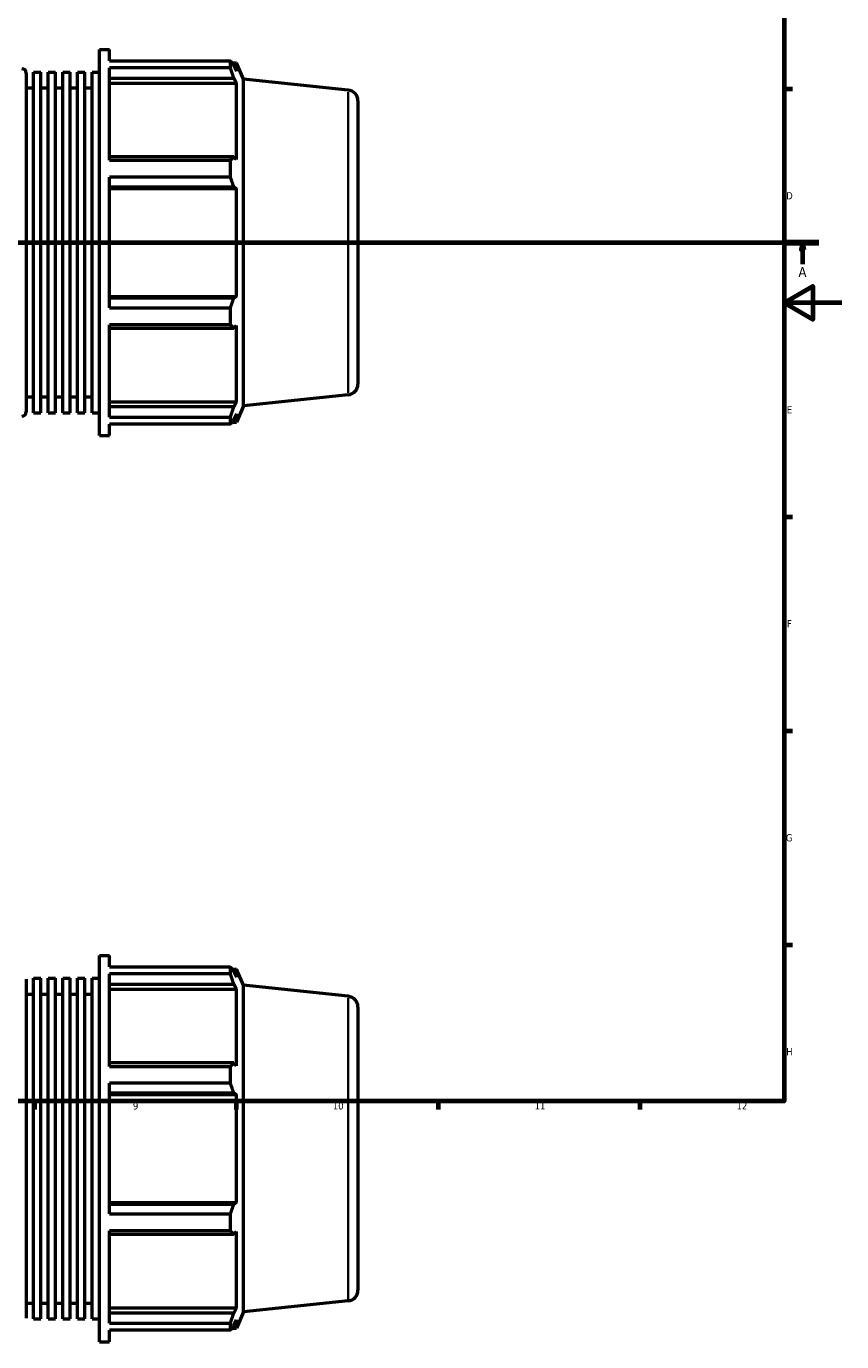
# Model space of a CAD drawing. Header units: millimetres. Extents: x -161 to 1381, y -63 to 966.
# Tile 4 of 8: x 558 to 841, y -63 to 393. Entities that reach past the tile are written whole.
import ezdxf

# ---------------------------------------------------------------- set-up
doc = ezdxf.new("R2010")
doc.units = ezdxf.units.MM
doc.linetypes.add('CHAIN', pattern=[0.7087, 0.4724, -0.0591, 0.1181, -0.0591])
for name, color, linetype, lineweight in [('Border (ISO)', 7, 'Continuous', 70), ('Section Line (ISO)', 7, 'CHAIN', 70), ('Visible (ISO)', 7, 'Continuous', 50), ('Visible Narrow (ISO)', 7, 'Continuous', 35)]:
    doc.layers.add(name, color=color, linetype=linetype, lineweight=lineweight)
doc.styles.add('Label Text (ISO)', font='tahoma.ttf')
doc.styles.add('Note Text (ISO)', font='tahoma.ttf')

# ---------------------------------------------------------------- blocks, each defined once
blk = doc.blocks.new('Borders Default Border')
at = {"layer": 'Border (ISO)'}
for p, q in [((821, 371.25), (823.9, 371.25)), ((821, 222.75), (823.9, 222.75)), ((821, 148.5), (823.9, 148.5)), ((821, 74.25), (823.9, 74.25)), ((560.67, 20), (560.67, 17.1)), ((630.75, 20), (630.75, 17.1)), ((700.83, 20), (700.83, 17.1)), ((770.92, 20), (770.92, 17.1))]:
    blk.add_line(p, q, dxfattribs=at)
at = {"layer": 'Border (ISO)', "flags": 128}
for points in [[(20, 20), (20, 574), (821, 574), (821, 20), (20, 20)], [(841, 297), (821, 297), (831, 302.77), (831, 291.23), (821, 297)]]:
    blk.add_lwpolyline(points, dxfattribs=at)
at = {"layer": 'Border (ISO)', "color": 232, "true_color": 0xca0064, "char_height": 2.5, "attachment_point": 7, "style": 'Note Text (ISO)'}
for s, insert in [('D', (821.73, 332.88)), ('E', (821.94, 258.63)), ('F', (822, 184.38)), ('G', (821.61, 110.08)), ('H', (821.74, 35.88)), ('9', (594.88, 17.05)), ('10', (664.29, 17.05)), ('11', (734.37, 17.1)), ('12', (804.46, 17.1))]:
    blk.add_mtext(s, dxfattribs=dict(at, insert=insert))
blk = doc.blocks.new('2dTransSection0')
at = {"layer": 'Section Line (ISO)', "linetype": 'CHAIN'}
blk.add_line((235.03, 317.93), (833.03, 317.93), dxfattribs=at)
at = {"layer": 'Section Line (ISO)', "linetype": 'Continuous', "lineweight": 140}
for p, q in [((235.03, 317.93), (246.2, 317.93)), ((821.86, 317.93), (833.03, 317.93))]:
    blk.add_line(p, q, dxfattribs=at)
at = {"layer": 'Section Line (ISO)', "linetype": 'Continuous'}
for p, q in [((240.61, 317.93), (240.11, 315.43)), ((240.11, 315.43), (241.11, 315.43)), ((240.61, 315.43), (240.61, 317.93)), ((241.11, 315.43), (240.61, 317.93)), ((240.61, 310.43), (240.61, 315.43)), ((827.45, 317.93), (826.95, 315.43)), ((826.95, 315.43), (827.95, 315.43)), ((827.45, 315.43), (827.45, 317.93)), ((827.95, 315.43), (827.45, 317.93)), ((827.45, 310.43), (827.45, 315.43))]:
    blk.add_line(p, q, dxfattribs=at)
at = {"layer": 'Section Line (ISO)', "linetype": 'Continuous', "flags": 128}
for points in [[(241.11, 315.43), (240.61, 317.93), (240.11, 315.43), (241.11, 315.43)], [(827.95, 315.43), (827.45, 317.93), (826.95, 315.43), (827.95, 315.43)]]:
    blk.add_lwpolyline(points, dxfattribs=at)
at = {"layer": 'Section Line (ISO)'}
for points in [[(241.11, 315.43), (240.61, 317.93), (240.11, 315.43), (241.11, 315.43)], [(827.95, 315.43), (827.45, 317.93), (826.95, 315.43), (827.95, 315.43)]]:
    blk.add_solid(points, dxfattribs=at)
at = {"layer": 'Section Line (ISO)', "char_height": 3.5, "attachment_point": 7, "style": 'Label Text (ISO)'}
for insert in [(239.13, 305.93), (825.96, 305.93)]:
    blk.add_mtext('A', dxfattribs=dict(at, insert=insert))

msp = doc.modelspace()

# ---------------------------------------------------------------- linework, layer by layer
at = {"layer": 'Visible (ISO)'}
for p, q in [((583.277, 250.927), (583.277, 384.927)), ((583.277, 384.927), (586.752, 384.927)), ((586.752, 380.97), (586.752, 384.927)), ((586.752, 380.97), (628.72, 380.97)), ((628.72, 378.547), (628.72, 380.97)), ((629.239, 380.237), (630.808, 380.237)), ((630.808, 377.353), (629.913, 379.27)), ((633.317, 374.602), (630.808, 380.237)), ((630.808, 377.353), (630.808, 380.237)), ((557.86, 376.727), (557.86, 259.127)), ((560.402, 258.833), (560.402, 377.021)), ((560.402, 377.021), (562.943, 377.021)), ((562.943, 258.833), (562.943, 377.021)), ((565.485, 258.833), (565.485, 377.021)), ((565.485, 377.021), (568.027, 377.021)), ((568.027, 258.833), (568.027, 377.021)), ((570.568, 258.833), (570.568, 377.021)), ((570.568, 377.021), (573.11, 377.021)), ((573.11, 258.833), (573.11, 377.021)), ((575.652, 258.833), (575.652, 377.021)), ((575.652, 377.021), (578.194, 377.021)), ((578.194, 258.833), (578.194, 377.021)), ((580.735, 258.833), (580.735, 377.021)), ((580.735, 377.021), (583.277, 377.021)), ((586.752, 346.463), (586.752, 378.547)), ((628.72, 378.547), (586.752, 378.547)), ((586.752, 374.98), (629.913, 374.98)), ((629.913, 374.98), (630.808, 373.197)), ((633.317, 261.253), (633.317, 374.602)), ((669.673, 370.78), (633.317, 374.602)), ((557.86, 371.527), (560.402, 371.527)), ((562.943, 371.527), (565.485, 371.527)), ((568.027, 371.527), (570.568, 371.527)), ((573.11, 371.527), (575.652, 371.527)), ((578.194, 371.527), (580.735, 371.527)), ((586.752, 373.197), (630.808, 373.197)), ((630.808, 346.699), (630.808, 373.197)), ((673.031, 367.051), (673.031, 268.804)), ((629.913, 347.627), (586.752, 347.627)), ((630.808, 346.699), (629.913, 347.627)), ((586.752, 346.463), (628.72, 346.463)), ((628.72, 340.614), (628.72, 346.463)), ((586.752, 295.241), (586.752, 340.614)), ((628.72, 340.614), (586.752, 340.614)), ((586.752, 337.269), (629.913, 337.269)), ((586.752, 336.664), (630.808, 336.664)), ((629.913, 337.269), (630.808, 336.664)), ((630.808, 299.19), (630.808, 336.664)), ((586.752, 299.19), (630.808, 299.19)), ((629.913, 298.586), (586.752, 298.586)), ((630.808, 299.19), (629.913, 298.586)), ((586.752, 295.241), (628.72, 295.241)), ((628.72, 289.392), (628.72, 295.241)), ((586.752, 257.308), (586.752, 289.392)), ((628.72, 289.392), (586.752, 289.392)), ((586.752, 288.228), (629.913, 288.228)), ((629.913, 288.228), (630.808, 289.156)), ((630.808, 262.658), (630.808, 289.156)), ((669.673, 265.074), (633.317, 261.253)), ((557.86, 264.327), (560.402, 264.327)), ((562.943, 264.327), (565.485, 264.327)), ((568.027, 264.327), (570.568, 264.327)), ((573.11, 264.327), (575.652, 264.327)), ((578.194, 264.327), (580.735, 264.327)), ((586.752, 262.658), (630.808, 262.658)), ((629.913, 260.875), (586.752, 260.875)), ((630.808, 262.658), (629.913, 260.875)), ((633.317, 261.253), (630.808, 255.617)), ((560.402, 258.833), (562.943, 258.833)), ((565.485, 258.833), (568.027, 258.833)), ((570.568, 258.833), (573.11, 258.833)), ((575.652, 258.833), (578.194, 258.833)), ((580.735, 258.833), (583.277, 258.833)), ((586.752, 257.308), (628.72, 257.308)), ((628.72, 254.885), (628.72, 257.308)), ((629.239, 255.617), (630.808, 255.617)), ((629.913, 256.584), (630.808, 258.501)), ((630.808, 255.617), (630.808, 258.501)), ((586.752, 250.927), (586.752, 254.885)), ((628.72, 254.885), (586.752, 254.885)), ((583.277, 250.927), (586.752, 250.927)), ((583.277, -63.471), (583.277, 70.529)), ((583.277, 70.529), (586.752, 70.529)), ((586.752, 66.571), (586.752, 70.529)), ((586.752, 66.571), (628.72, 66.571)), ((586.752, 32.064), (586.752, 64.148)), ((628.72, 64.148), (586.752, 64.148)), ((628.72, 64.148), (628.72, 66.571)), ((629.239, 65.839), (630.808, 65.839)), ((630.808, 62.955), (629.913, 64.872)), ((633.317, 60.203), (630.808, 65.839)), ((630.808, 62.955), (630.808, 65.839)), ((557.86, 62.329), (557.86, -55.271)), ((560.402, -55.565), (560.402, 62.623)), ((560.402, 62.623), (562.943, 62.623)), ((562.943, -55.565), (562.943, 62.623)), ((565.485, -55.565), (565.485, 62.623)), ((565.485, 62.623), (568.027, 62.623)), ((568.027, -55.565), (568.027, 62.623)), ((570.568, -55.565), (570.568, 62.623)), ((570.568, 62.623), (573.11, 62.623)), ((573.11, -55.565), (573.11, 62.623)), ((575.652, -55.565), (575.652, 62.623)), ((575.652, 62.623), (578.194, 62.623)), ((578.194, -55.565), (578.194, 62.623)), ((580.735, -55.565), (580.735, 62.623)), ((580.735, 62.623), (583.277, 62.623)), ((586.752, 60.581), (629.913, 60.581)), ((629.913, 60.581), (630.808, 58.798)), ((633.317, -53.145), (633.317, 60.203)), ((669.673, 56.382), (633.317, 60.203)), ((557.86, 57.129), (560.402, 57.129)), ((562.943, 57.129), (565.485, 57.129)), ((568.027, 57.129), (570.568, 57.129)), ((573.11, 57.129), (575.652, 57.129)), ((578.194, 57.129), (580.735, 57.129)), ((586.752, 58.798), (630.808, 58.798)), ((630.808, 32.3), (630.808, 58.798)), ((673.031, 52.652), (673.031, -45.595)), ((629.913, 33.228), (586.752, 33.228)), ((586.752, 32.064), (628.72, 32.064)), ((628.72, 26.215), (628.72, 32.064)), ((630.808, 32.3), (629.913, 33.228)), ((586.752, -19.158), (586.752, 26.215)), ((628.72, 26.215), (586.752, 26.215)), ((586.752, 22.87), (629.913, 22.87)), ((629.913, 22.87), (630.808, 22.266)), ((586.752, 22.266), (630.808, 22.266)), ((630.808, -15.208), (630.808, 22.266)), ((586.752, -15.208), (630.808, -15.208)), ((629.913, -15.813), (586.752, -15.813)), ((630.808, -15.208), (629.913, -15.813)), ((586.752, -19.158), (628.72, -19.158)), ((628.72, -25.007), (628.72, -19.158)), ((586.752, -57.091), (586.752, -25.007)), ((628.72, -25.007), (586.752, -25.007)), ((586.752, -26.171), (629.913, -26.171)), ((629.913, -26.171), (630.808, -25.243)), ((630.808, -51.741), (630.808, -25.243)), ((557.86, -50.071), (560.402, -50.071)), ((562.943, -50.071), (565.485, -50.071)), ((568.027, -50.071), (570.568, -50.071)), ((573.11, -50.071), (575.652, -50.071)), ((578.194, -50.071), (580.735, -50.071)), ((669.673, -49.324), (633.317, -53.145)), ((586.752, -51.741), (630.808, -51.741)), ((629.913, -53.524), (586.752, -53.524)), ((630.808, -51.741), (629.913, -53.524)), ((633.317, -53.145), (630.808, -58.781)), ((560.402, -55.565), (562.943, -55.565)), ((565.485, -55.565), (568.027, -55.565)), ((570.568, -55.565), (573.11, -55.565)), ((575.652, -55.565), (578.194, -55.565)), ((580.735, -55.565), (583.277, -55.565)), ((586.752, -57.091), (628.72, -57.091)), ((628.72, -59.513), (628.72, -57.091)), ((629.239, -58.781), (630.808, -58.781)), ((629.913, -57.814), (630.808, -55.897)), ((630.808, -58.781), (630.808, -55.897)), ((583.277, -63.471), (586.752, -63.471)), ((586.752, -63.471), (586.752, -59.513)), ((628.72, -59.513), (586.752, -59.513))]:
    msp.add_line(p, q, dxfattribs=at)
for centre, radius, start, end in [((556.36, 376.727), 1.5, 0, 90), ((669.281, 367.051), 3.75, 0, 84), ((669.281, 268.804), 3.75, 276, 0), ((556.36, 259.127), 1.5, 270, 0), ((669.281, 52.652), 3.75, 0, 84), ((669.281, -45.595), 3.75, 276, 0)]:
    msp.add_arc(centre, radius, start, end, dxfattribs=at)
for points, weights in [([(628.72, 380.97), (629.34, 380.103), (629.913, 379.27)], [1, 1.00180998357, 1.00280395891]), ([(629.913, 374.98), (629.34, 376.727), (628.72, 378.547)], [1.00280395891, 1.00180998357, 1]), ([(628.72, 346.463), (629.34, 347.057), (629.913, 347.627)], [1, 1.00180998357, 1.00280395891]), ([(629.913, 337.269), (629.34, 338.907), (628.72, 340.614)], [1.00280395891, 1.00180998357, 1]), ([(628.72, 295.241), (629.34, 296.947), (629.913, 298.586)], [1, 1.00180998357, 1.00280395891]), ([(629.913, 288.228), (629.34, 288.798), (628.72, 289.392)], [1.00280395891, 1.00180998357, 1]), ([(628.72, 257.308), (629.34, 259.128), (629.913, 260.875)], [1, 1.00180998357, 1.00280395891]), ([(629.913, 256.584), (629.34, 255.752), (628.72, 254.885)], [1.00280395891, 1.00180998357, 1]), ([(628.72, 66.571), (629.34, 65.704), (629.913, 64.872)], [1, 1.00180998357, 1.00280395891]), ([(629.913, 60.581), (629.34, 62.328), (628.72, 64.148)], [1.00280395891, 1.00180998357, 1]), ([(628.72, 32.064), (629.34, 32.658), (629.913, 33.228)], [1, 1.00180998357, 1.00280395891]), ([(629.913, 22.87), (629.34, 24.509), (628.72, 26.215)], [1.00280395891, 1.00180998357, 1]), ([(628.72, -19.158), (629.34, -17.451), (629.913, -15.813)], [1, 1.00180998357, 1.00280395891]), ([(629.913, -26.171), (629.34, -25.601), (628.72, -25.007)], [1.00280395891, 1.00180998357, 1]), ([(628.72, -57.091), (629.34, -55.271), (629.913, -53.524)], [1, 1.00180998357, 1.00280395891]), ([(629.913, -57.814), (629.34, -58.647), (628.72, -59.513)], [1.00280395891, 1.00180998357, 1])]:
    msp.add_rational_spline(points, weights, degree=2, dxfattribs=at)
at = {"layer": 'Visible Narrow (ISO)'}
for p, q in [((669.673, 265.725), (669.673, 370.13)), ((669.673, -48.673), (669.673, 55.731))]:
    msp.add_line(p, q, dxfattribs=at)

# ---------------------------------------------------------------- block references
msp.add_blockref('Borders Default Border', (0, 0))
at = {"layer": 'Section Line (ISO)'}
msp.add_blockref('2dTransSection0', (0, 0), dxfattribs=at)

doc.saveas('drawing.dxf')
